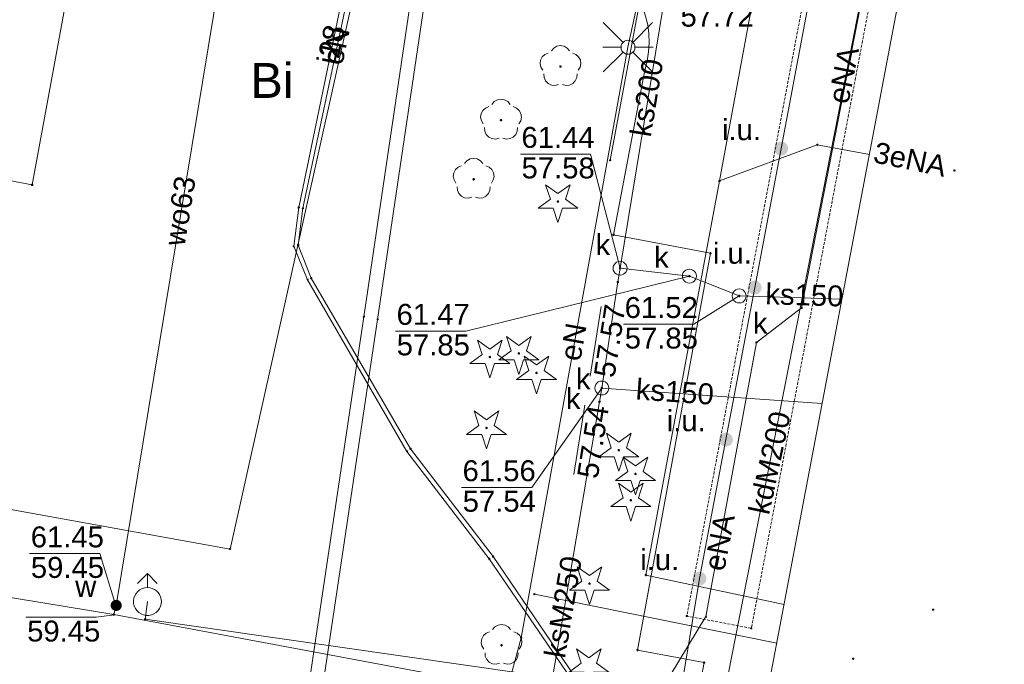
# Paper-space layout 'A-01 PLAN SYTUACYJNY' of a CAD drawing. Header units: millimetres. Extents: x 0 to 900, y 0 to 750.
# Tile 50 of 105: x 419 to 490, y 361 to 407. Entities that reach past the tile are written whole.
import ezdxf
from ezdxf.xclip import XClip

# ---------------------------------------------------------------- set-up
doc = ezdxf.new("R2010")
doc.units = ezdxf.units.MM
doc.header["$MEASUREMENT"] = 0
doc.header["$XCLIPFRAME"] = 0
doc.linetypes.add('PRZER2-1', pattern=[1.5, 1, -0.5])
doc.linetypes.add('PRZER3-1', pattern=[4000, 3000, -1000])
doc.layers.add('A_mapa_Nr_pióra__2', color=8, linetype='Continuous', lineweight=13)
doc.layers.add('A_podrys', color=7, linetype='Continuous')
doc.styles.add('STYL_AUTOMATYCZNY_1', font='arial.ttf')

# ---------------------------------------------------------------- blocks, each defined once
blk = doc.blocks.new('Rysunek_3_3', base_point=(-1239.757, 488.381))
at = {"layer": 'A_mapa_Nr_pióra__2', "linetype": 'Continuous', "lineweight": 13}
for points in [[(458.197, 404.005), (458.225, 404.01), (458.25, 404.023), (458.27, 404.043), (458.283, 404.068), (458.287, 404.095), (458.283, 404.123), (458.27, 404.148), (458.25, 404.168), (458.225, 404.181), (458.197, 404.185), (458.169, 404.181), (458.144, 404.168), (458.124, 404.148), (458.112, 404.123), (458.107, 404.095), (458.112, 404.068), (458.124, 404.043), (458.144, 404.023), (458.169, 404.01)], [(453.937, 400.165), (453.965, 400.17), (453.99, 400.183), (454.01, 400.203), (454.023, 400.228), (454.027, 400.255), (454.023, 400.283), (454.01, 400.308), (453.99, 400.328), (453.965, 400.341), (453.937, 400.345), (453.909, 400.341), (453.884, 400.328), (453.864, 400.308), (453.852, 400.283), (453.847, 400.255), (453.852, 400.228), (453.864, 400.203), (453.884, 400.183), (453.909, 400.17)], [(473.517, 398.215), (473.534, 398.086), (473.584, 397.965), (473.664, 397.862), (473.767, 397.782), (473.888, 397.733), (474.017, 397.715), (474.147, 397.733), (474.267, 397.782), (474.371, 397.862), (474.45, 397.965), (474.5, 398.086), (474.517, 398.215), (474.5, 398.345), (474.45, 398.465), (474.371, 398.569), (474.267, 398.648), (474.147, 398.698), (474.017, 398.715), (473.888, 398.698), (473.767, 398.648), (473.664, 398.569), (473.584, 398.465), (473.534, 398.345)], [(451.977, 395.925), (452.005, 395.93), (452.03, 395.943), (452.05, 395.963), (452.063, 395.988), (452.067, 396.015), (452.063, 396.043), (452.05, 396.068), (452.03, 396.088), (452.005, 396.101), (451.977, 396.105), (451.949, 396.101), (451.924, 396.088), (451.904, 396.068), (451.892, 396.043), (451.887, 396.015), (451.892, 395.988), (451.904, 395.963), (451.924, 395.943), (451.949, 395.93)], [(458.017, 394.325), (458.045, 394.33), (458.07, 394.343), (458.09, 394.363), (458.103, 394.388), (458.107, 394.415), (458.103, 394.443), (458.09, 394.468), (458.07, 394.488), (458.045, 394.501), (458.017, 394.505), (457.989, 394.501), (457.964, 394.488), (457.944, 394.468), (457.932, 394.443), (457.927, 394.415), (457.932, 394.388), (457.944, 394.363), (457.964, 394.343), (457.989, 394.33)], [(462.379, 389.638), (462.382, 389.614), (462.391, 389.593), (462.405, 389.574), (462.424, 389.56), (462.445, 389.551), (462.469, 389.548), (462.492, 389.551), (462.514, 389.56), (462.532, 389.574), (462.546, 389.593), (462.555, 389.614), (462.559, 389.638), (462.555, 389.661), (462.546, 389.683), (462.532, 389.701), (462.514, 389.716), (462.492, 389.725), (462.469, 389.728), (462.445, 389.725), (462.424, 389.716), (462.405, 389.701), (462.391, 389.683), (462.382, 389.661)], [(467.347, 389.075), (467.35, 389.052), (467.359, 389.03), (467.374, 389.012), (467.392, 388.998), (467.414, 388.989), (467.437, 388.985), (467.46, 388.989), (467.482, 388.998), (467.501, 389.012), (467.515, 389.03), (467.524, 389.052), (467.527, 389.075), (467.524, 389.099), (467.515, 389.12), (467.501, 389.139), (467.482, 389.153), (467.46, 389.162), (467.437, 389.165), (467.414, 389.162), (467.392, 389.153), (467.374, 389.139), (467.359, 389.12), (467.35, 389.099)], [(462.219, 388.651), (462.222, 388.627), (462.231, 388.606), (462.246, 388.587), (462.264, 388.573), (462.286, 388.564), (462.309, 388.561), (462.332, 388.564), (462.354, 388.573), (462.373, 388.587), (462.387, 388.606), (462.396, 388.627), (462.399, 388.651), (462.396, 388.674), (462.387, 388.696), (462.373, 388.714), (462.354, 388.728), (462.332, 388.737), (462.309, 388.741), (462.286, 388.737), (462.264, 388.728), (462.246, 388.714), (462.231, 388.696), (462.222, 388.674)], [(471.617, 388.255), (471.634, 388.126), (471.684, 388.005), (471.764, 387.902), (471.867, 387.822), (471.988, 387.773), (472.117, 387.755), (472.247, 387.773), (472.367, 387.822), (472.471, 387.902), (472.55, 388.005), (472.6, 388.126), (472.617, 388.255), (472.6, 388.385), (472.55, 388.505), (472.471, 388.609), (472.367, 388.688), (472.247, 388.738), (472.117, 388.755), (471.988, 388.738), (471.867, 388.688), (471.764, 388.609), (471.684, 388.505), (471.634, 388.385)], [(470.92, 387.652), (470.923, 387.629), (470.932, 387.607), (470.946, 387.589), (470.965, 387.574), (470.986, 387.565), (471.01, 387.562), (471.033, 387.565), (471.055, 387.574), (471.073, 387.589), (471.088, 387.607), (471.097, 387.629), (471.1, 387.652), (471.097, 387.675), (471.088, 387.697), (471.073, 387.716), (471.055, 387.73), (471.033, 387.739), (471.01, 387.742), (470.986, 387.739), (470.965, 387.73), (470.946, 387.716), (470.932, 387.697), (470.923, 387.675)], [(453.137, 383.185), (453.165, 383.19), (453.19, 383.203), (453.21, 383.223), (453.223, 383.248), (453.227, 383.275), (453.223, 383.303), (453.21, 383.328), (453.19, 383.348), (453.165, 383.361), (453.137, 383.365), (453.109, 383.361), (453.084, 383.348), (453.064, 383.328), (453.052, 383.303), (453.047, 383.275), (453.052, 383.248), (453.064, 383.223), (453.084, 383.203), (453.109, 383.19)], [(455.217, 383.445), (455.245, 383.45), (455.27, 383.463), (455.29, 383.483), (455.303, 383.508), (455.307, 383.535), (455.303, 383.563), (455.29, 383.588), (455.27, 383.608), (455.245, 383.621), (455.217, 383.625), (455.189, 383.621), (455.164, 383.608), (455.144, 383.588), (455.132, 383.563), (455.127, 383.535), (455.132, 383.508), (455.144, 383.483), (455.164, 383.463), (455.189, 383.45)], [(456.477, 382.045), (456.505, 382.05), (456.53, 382.063), (456.55, 382.083), (456.563, 382.108), (456.567, 382.135), (456.563, 382.163), (456.55, 382.188), (456.53, 382.208), (456.505, 382.221), (456.477, 382.225), (456.449, 382.221), (456.424, 382.208), (456.404, 382.188), (456.392, 382.163), (456.387, 382.135), (456.392, 382.108), (456.404, 382.083), (456.424, 382.063), (456.449, 382.05)], [(461.218, 382.044), (461.221, 382.021), (461.23, 381.999), (461.245, 381.981), (461.263, 381.966), (461.285, 381.957), (461.308, 381.954), (461.332, 381.957), (461.353, 381.966), (461.372, 381.981), (461.386, 381.999), (461.395, 382.021), (461.398, 382.044), (461.395, 382.068), (461.386, 382.089), (461.372, 382.108), (461.353, 382.122), (461.332, 382.131), (461.308, 382.134), (461.285, 382.131), (461.263, 382.122), (461.245, 382.108), (461.23, 382.089), (461.221, 382.068)], [(461.067, 381.055), (461.07, 381.032), (461.079, 381.01), (461.094, 380.992), (461.112, 380.978), (461.134, 380.969), (461.157, 380.965), (461.18, 380.969), (461.202, 380.978), (461.221, 380.992), (461.235, 381.01), (461.244, 381.032), (461.247, 381.055), (461.244, 381.079), (461.235, 381.1), (461.221, 381.119), (461.202, 381.133), (461.18, 381.142), (461.157, 381.145), (461.134, 381.142), (461.112, 381.133), (461.094, 381.119), (461.079, 381.1), (461.07, 381.079)], [(460.9, 380.07), (460.903, 380.047), (460.912, 380.025), (460.926, 380.006), (460.945, 379.992), (460.967, 379.983), (460.99, 379.98), (461.013, 379.983), (461.035, 379.992), (461.053, 380.006), (461.068, 380.025), (461.077, 380.047), (461.08, 380.07), (461.077, 380.093), (461.068, 380.115), (461.053, 380.133), (461.035, 380.148), (461.013, 380.157), (460.99, 380.16), (460.967, 380.157), (460.945, 380.148), (460.926, 380.133), (460.912, 380.115), (460.903, 380.093)], [(452.897, 378.105), (452.925, 378.11), (452.95, 378.123), (452.97, 378.143), (452.983, 378.168), (452.987, 378.195), (452.983, 378.223), (452.97, 378.248), (452.95, 378.268), (452.925, 378.281), (452.897, 378.285), (452.869, 378.281), (452.844, 378.268), (452.824, 378.248), (452.812, 378.223), (452.807, 378.195), (452.812, 378.168), (452.824, 378.143), (452.844, 378.123), (452.869, 378.11)], [(469.557, 377.355), (469.574, 377.226), (469.624, 377.105), (469.704, 377.002), (469.807, 376.922), (469.928, 376.873), (470.057, 376.855), (470.187, 376.873), (470.307, 376.922), (470.411, 377.002), (470.49, 377.105), (470.54, 377.226), (470.557, 377.355), (470.54, 377.485), (470.49, 377.605), (470.411, 377.709), (470.307, 377.788), (470.187, 377.838), (470.057, 377.855), (469.928, 377.838), (469.807, 377.788), (469.704, 377.709), (469.624, 377.605), (469.574, 377.485)], [(462.377, 376.505), (462.405, 376.51), (462.43, 376.523), (462.45, 376.543), (462.463, 376.568), (462.467, 376.595), (462.463, 376.623), (462.45, 376.648), (462.43, 376.668), (462.405, 376.681), (462.377, 376.685), (462.349, 376.681), (462.324, 376.668), (462.304, 376.648), (462.292, 376.623), (462.287, 376.595), (462.292, 376.568), (462.304, 376.543), (462.324, 376.523), (462.349, 376.51)], [(463.577, 374.805), (463.605, 374.81), (463.63, 374.823), (463.65, 374.843), (463.663, 374.868), (463.667, 374.895), (463.663, 374.923), (463.65, 374.948), (463.63, 374.968), (463.605, 374.981), (463.577, 374.985), (463.549, 374.981), (463.524, 374.968), (463.504, 374.948), (463.492, 374.923), (463.487, 374.895), (463.492, 374.868), (463.504, 374.843), (463.524, 374.823), (463.549, 374.81)], [(463.237, 372.925), (463.265, 372.93), (463.29, 372.943), (463.31, 372.963), (463.323, 372.988), (463.327, 373.015), (463.323, 373.043), (463.31, 373.068), (463.29, 373.088), (463.265, 373.101), (463.237, 373.105), (463.209, 373.101), (463.184, 373.088), (463.164, 373.068), (463.152, 373.043), (463.147, 373.015), (463.152, 372.988), (463.164, 372.963), (463.184, 372.943), (463.209, 372.93)], [(467.657, 367.395), (467.674, 367.266), (467.724, 367.145), (467.804, 367.042), (467.907, 366.962), (468.028, 366.913), (468.157, 366.895), (468.287, 366.913), (468.407, 366.962), (468.511, 367.042), (468.59, 367.145), (468.64, 367.266), (468.657, 367.395), (468.64, 367.525), (468.59, 367.645), (468.511, 367.749), (468.407, 367.828), (468.287, 367.878), (468.157, 367.895), (468.028, 367.878), (467.907, 367.828), (467.804, 367.749), (467.724, 367.645), (467.674, 367.525)], [(460.277, 366.945), (460.305, 366.95), (460.33, 366.963), (460.35, 366.983), (460.363, 367.008), (460.367, 367.035), (460.363, 367.063), (460.35, 367.088), (460.33, 367.108), (460.305, 367.121), (460.277, 367.125), (460.249, 367.121), (460.224, 367.108), (460.204, 367.088), (460.192, 367.063), (460.187, 367.035), (460.192, 367.008), (460.204, 366.983), (460.224, 366.963), (460.249, 366.95)], [(425.957, 365.475), (425.971, 365.372), (426.011, 365.275), (426.074, 365.193), (426.157, 365.129), (426.254, 365.089), (426.357, 365.075), (426.461, 365.089), (426.557, 365.129), (426.64, 365.193), (426.704, 365.275), (426.744, 365.372), (426.757, 365.475), (426.744, 365.579), (426.704, 365.675), (426.64, 365.758), (426.557, 365.822), (426.461, 365.862), (426.357, 365.875), (426.254, 365.862), (426.157, 365.822), (426.074, 365.758), (426.011, 365.675), (425.971, 365.579)], [(426.267, 365.475), (426.27, 365.452), (426.279, 365.43), (426.294, 365.412), (426.312, 365.398), (426.334, 365.389), (426.357, 365.385), (426.38, 365.389), (426.402, 365.398), (426.421, 365.412), (426.435, 365.43), (426.444, 365.452), (426.447, 365.475), (426.444, 365.499), (426.435, 365.52), (426.421, 365.539), (426.402, 365.553), (426.38, 365.562), (426.357, 365.565), (426.334, 365.562), (426.312, 365.553), (426.294, 365.539), (426.279, 365.52), (426.27, 365.499)], [(426.087, 364.815), (426.09, 364.792), (426.099, 364.77), (426.114, 364.752), (426.132, 364.738), (426.154, 364.729), (426.177, 364.725), (426.2, 364.729), (426.222, 364.738), (426.241, 364.752), (426.255, 364.77), (426.264, 364.792), (426.267, 364.815), (426.264, 364.839), (426.255, 364.86), (426.241, 364.879), (426.222, 364.893), (426.2, 364.902), (426.177, 364.905), (426.154, 364.902), (426.132, 364.893), (426.114, 364.879), (426.099, 364.86), (426.09, 364.839)], [(453.977, 362.525), (454.005, 362.53), (454.03, 362.543), (454.05, 362.563), (454.063, 362.588), (454.067, 362.615), (454.063, 362.643), (454.05, 362.668), (454.03, 362.688), (454.005, 362.701), (453.977, 362.705), (453.949, 362.701), (453.924, 362.688), (453.904, 362.668), (453.892, 362.643), (453.887, 362.615), (453.892, 362.588), (453.904, 362.563), (453.924, 362.543), (453.949, 362.53)]]:
    blk.add_hatch(color=8, dxfattribs=at).paths.add_polyline_path(points)
at = {"layer": 'A_mapa_Nr_pióra__2', "color": 8, "linetype": 'Continuous', "lineweight": 13, "ltscale": 0.2, "flags": 128}
for points in [[(301.773, 580.211), (445.817, 553.215), (426.937, 454.795), (437.717, 452.735), (437.597, 452.255), (432.717, 453.135), (431.957, 448.995), (433.497, 448.715), (432.957, 445.875), (432.737, 445.895), (428.857, 425.275), (424.257, 426.155), (423.457, 421.995), (431.697, 420.515), (429.997, 411.035), (423.397, 412.235), (420.337, 395.615), (348.397, 409.235)], [(478.829, 507.56), (473.828, 484.145), (470.825, 471.525), (468.28, 432.335), (461.755, 397.381)], [(535.013, 496.627), (534.257, 492.555), (533.557, 491.115), (526.877, 464.735), (491.357, 470.575), (490.777, 467.235), (488.837, 462.675), (467.257, 448.235), (458.337, 445.575), (449.437, 436.455), (434.517, 369.515), (352.337, 384.355), (343.957, 404.295), (337.957, 418.795), (335.057, 431.195), (336.257, 439.715), (341.909, 465.907)], [(471.137, 313.655), (460.097, 315.315), (462.257, 327.975), (464.117, 342.075), (465.337, 350.735), (460.197, 358.395), (453.097, 368.815), (447.197, 376.515), (440.077, 388.815), (439.077, 391.215), (439.437, 393.995), (444.257, 417.235), (445.297, 423.315), (448.117, 441.575), (447.657, 443.035), (433.257, 446.035), (432.957, 444.795), (432.557, 444.895)], [(471.137, 313.655), (460.097, 315.315), (462.257, 327.975), (464.117, 342.075), (465.337, 350.735), (460.197, 358.395), (453.097, 368.815), (447.197, 376.515), (440.077, 388.815), (439.077, 391.215), (439.437, 393.995), (444.257, 417.235), (445.297, 423.315), (448.117, 441.575), (447.657, 443.035), (433.257, 446.035), (432.957, 444.795), (432.557, 444.895)], [(432.617, 445.155), (432.877, 445.095), (433.117, 446.155), (447.937, 443.215), (448.417, 441.595), (445.697, 423.275), (444.657, 417.155), (439.737, 393.935), (439.397, 391.295), (440.337, 388.935), (447.457, 376.695), (453.377, 368.975), (460.477, 358.535), (465.597, 350.695), (464.337, 342.035), (462.537, 327.995), (460.357, 315.475), (471.177, 313.855)], [(486.668, 241.605), (487.062, 241.534), (488.271, 248.224), (481.991, 308.633), (481.817, 310.215), (433.937, 318.115), (434.159, 319.633), (444.112, 386.164), (451.272, 434.634), (431.441, 439.01)], [(431.521, 439.43), (452.329, 434.841), (445.094, 385.977), (435.039, 318.754), (489.521, 308.747)], [(464.313, 367.65), (469.595, 395.894), (475.751, 429.331), (478.299, 437.295)], [(467.777, 430.515), (466.117, 420.675), (463.797, 408.995), (463.037, 405.475), (455.377, 363.155), (452.857, 353.795)], [(426.177, 364.815), (426.357, 365.475), (435.657, 421.835), (435.097, 424.375), (434.097, 426.155), (432.077, 428.735), (429.517, 428.735)], [(549.197, 345.435), (524.717, 350.095), (533.957, 398.675), (519.677, 401.395), (510.497, 352.795), (503.817, 354.075), (503.797, 353.975), (473.137, 359.795), (483.197, 412.855), (484.937, 412.535), (487.937, 428.115), (504.577, 424.915), (504.777, 425.935), (510.377, 424.855), (510.197, 423.835), (523.597, 421.315), (522.657, 416.435), (548.137, 411.715)], [(487.375, 425.193), (485.197, 425.555), (484.217, 420.175), (480.501, 412.507), (475.483, 386.799), (472.243, 384.317), (468.627, 364.673), (466.053, 360.459), (465.167, 349.117), (464.809, 338.163), (462.611, 324.181), (465.469, 320.743), (465.291, 313.307), (463.203, 295.943), (463.185, 285.431), (468.325, 272.343), (472.127, 258.193), (487.409, 255.291), (486.803, 250.607), (488.361, 248.589), (487.107, 240.983), (487.637, 240.815)], [(523.577, 344.095), (466.117, 355.015), (468.157, 367.395), (470.057, 377.355), (472.117, 388.255), (474.017, 398.215), (475.997, 408.755), (479.617, 426.135)], [(468.857, 353.595), (482.737, 424.235)], [(466.472, 413.933), (462.469, 389.638)], [(462.684, 405.829), (461.269, 407.243)], [(463.391, 405.829), (464.805, 407.243)], [(457.549, 405.222), (457.716, 405.421), (457.941, 405.55), (458.197, 405.595), (458.453, 405.55), (458.678, 405.421), (458.846, 405.222)], [(462.537, 405.475), (461.237, 405.475)], [(462.684, 405.122), (461.269, 403.708)], [(463.391, 405.122), (464.805, 403.708)], [(463.537, 405.475), (464.837, 405.475)], [(456.925, 403.827), (456.788, 404.047), (456.734, 404.302), (456.771, 404.559), (456.893, 404.788), (457.085, 404.963), (457.326, 405.06)], [(459.068, 405.06), (459.309, 404.963), (459.502, 404.788), (459.624, 404.559), (459.66, 404.302), (459.606, 404.047), (459.469, 403.827)], [(458.06, 402.803), (457.807, 402.74), (457.549, 402.768), (457.316, 402.882), (457.135, 403.069), (457.029, 403.306), (457.01, 403.565)], [(459.384, 403.565), (459.365, 403.306), (459.259, 403.069), (459.079, 402.882), (458.845, 402.768), (458.587, 402.74), (458.335, 402.803)], [(453.289, 401.382), (453.456, 401.581), (453.681, 401.71), (453.937, 401.755), (454.193, 401.71), (454.418, 401.581), (454.586, 401.382)], [(452.665, 399.987), (452.528, 400.207), (452.474, 400.462), (452.511, 400.719), (452.633, 400.948), (452.825, 401.123), (453.066, 401.22)], [(454.808, 401.22), (455.049, 401.123), (455.242, 400.948), (455.364, 400.719), (455.4, 400.462), (455.346, 400.207), (455.209, 399.987)], [(453.8, 398.963), (453.547, 398.9), (453.289, 398.928), (453.056, 399.042), (452.875, 399.229), (452.769, 399.466), (452.75, 399.725)], [(455.124, 399.725), (455.105, 399.466), (454.999, 399.229), (454.819, 399.042), (454.585, 398.928), (454.327, 398.9), (454.075, 398.963)], [(480.341, 397.791), (476.606, 398.491), (469.595, 395.894)], [(451.329, 397.142), (451.496, 397.341), (451.721, 397.47), (451.977, 397.515), (452.233, 397.47), (452.458, 397.341), (452.626, 397.142)], [(462.469, 389.638), (460.362, 397.819), (455.322, 397.819)], [(450.705, 395.747), (450.568, 395.967), (450.514, 396.222), (450.551, 396.479), (450.673, 396.708), (450.865, 396.883), (451.106, 396.98)], [(452.848, 396.98), (453.089, 396.883), (453.282, 396.708), (453.404, 396.479), (453.44, 396.222), (453.386, 395.967), (453.249, 395.747)], [(451.84, 394.723), (451.587, 394.66), (451.329, 394.688), (451.096, 394.802), (450.915, 394.989), (450.809, 395.226), (450.79, 395.485)], [(453.164, 395.485), (453.145, 395.226), (453.039, 394.989), (452.859, 394.802), (452.625, 394.688), (452.367, 394.66), (452.115, 394.723)], [(462.469, 389.638), (462.317, 388.655), (461.317, 382.035), (461.157, 381.055)], [(471.01, 387.652), (467.437, 389.075), (462.469, 389.638)], [(467.437, 389.075), (451.413, 385.135), (446.373, 385.135)], [(471.01, 387.652), (467.761, 385.625), (462.721, 385.625)], [(471.01, 387.652), (478.375, 387.42)], [(292.005, 386.872), (426.177, 364.815)], [(460.325, 381.909), (461.103, 386.889)], [(461.157, 381.055), (456.144, 373.927), (451.104, 373.927)], [(461.157, 381.055), (460.997, 380.075), (455.957, 350.475), (455.797, 349.495)], [(461.157, 381.055), (476.96, 379.956)], [(459.937, 379.831), (459.155, 374.852)], [(426.352, 365.368), (425.193, 369.186), (420.153, 369.186)], [(427.89, 367.048), (428.597, 367.755), (429.304, 367.048)], [(428.597, 366.755), (428.597, 367.755)], [(464.313, 367.65), (474.225, 365.531)], [(456.329, 366.278), (473.699, 362.759)], [(428.597, 365.755), (428.437, 364.495)], [(426.225, 364.803), (424.929, 364.627), (419.889, 364.627)], [(483.757, 354.055), (426.177, 364.815)], [(428.437, 364.495), (483.33, 356.612)], [(452.705, 362.347), (452.568, 362.567), (452.514, 362.822), (452.551, 363.079), (452.673, 363.308), (452.865, 363.483), (453.106, 363.58)], [(453.329, 363.742), (453.496, 363.941), (453.721, 364.07), (453.977, 364.115), (454.233, 364.07), (454.458, 363.941), (454.626, 363.742)], [(454.848, 363.58), (455.089, 363.483), (455.282, 363.308), (455.404, 363.079), (455.44, 362.822), (455.386, 362.567), (455.249, 362.347)], [(453.84, 361.323), (453.587, 361.26), (453.329, 361.288), (453.096, 361.402), (452.915, 361.589), (452.809, 361.826), (452.79, 362.085)], [(455.164, 362.085), (455.145, 361.826), (455.039, 361.589), (454.859, 361.402), (454.625, 361.288), (454.367, 361.26), (454.115, 361.323)], [(530.357, 338.535), (466.417, 350.415), (468.497, 361.375)]]:
    blk.add_lwpolyline(points, dxfattribs=at)
for points in [[(354.797, 463.555), (349.397, 434.655), (346.457, 435.215), (344.057, 422.195), (346.437, 421.775), (345.577, 417.095), (349.697, 416.355), (348.397, 409.235), (420.337, 395.615), (423.397, 412.235), (429.997, 411.035), (431.697, 420.515), (423.457, 421.995), (424.257, 426.155), (428.857, 425.275), (432.737, 445.895), (432.957, 445.875), (433.497, 448.715), (431.957, 448.995), (432.717, 453.135), (437.597, 452.255), (437.717, 452.735), (426.937, 454.795), (426.137, 450.195)], [(463.037, 405.975), (463.167, 405.958), (463.287, 405.908), (463.391, 405.829), (463.47, 405.725), (463.52, 405.605), (463.537, 405.475), (463.52, 405.346), (463.47, 405.225), (463.391, 405.122), (463.287, 405.042), (463.167, 404.993), (463.037, 404.975), (462.908, 404.993), (462.787, 405.042), (462.684, 405.122), (462.604, 405.225), (462.554, 405.346), (462.537, 405.475), (462.554, 405.605), (462.604, 405.725), (462.684, 405.829), (462.787, 405.908), (462.908, 405.958)], [(464.192, 403.82), (464.192, 403.851), (464.221, 403.88), (464.253, 403.88), (464.282, 403.851), (464.282, 403.82), (464.253, 403.79), (464.221, 403.79)], [(476.561, 398.475), (476.561, 398.506), (476.59, 398.536), (476.622, 398.536), (476.651, 398.506), (476.651, 398.475), (476.622, 398.446), (476.59, 398.446)], [(461.71, 397.365), (461.71, 397.397), (461.739, 397.426), (461.771, 397.426), (461.8, 397.397), (461.8, 397.365), (461.771, 397.336), (461.739, 397.336)], [(486.39, 396.632), (486.39, 396.664), (486.419, 396.693), (486.451, 396.693), (486.48, 396.664), (486.48, 396.632), (486.451, 396.603), (486.419, 396.603)], [(469.55, 395.878), (469.55, 395.91), (469.579, 395.939), (469.611, 395.939), (469.64, 395.91), (469.64, 395.878), (469.611, 395.849), (469.579, 395.849)], [(420.292, 395.6), (420.292, 395.631), (420.321, 395.66), (420.353, 395.66), (420.382, 395.631), (420.382, 395.6), (420.353, 395.57), (420.321, 395.57)], [(458.562, 394.593), (459.444, 393.952), (458.354, 393.952), (458.017, 392.915), (457.68, 393.952), (456.591, 393.952), (457.472, 394.593), (457.135, 395.629), (458.017, 394.988), (458.899, 395.629)], [(439.392, 393.98), (439.392, 394.011), (439.421, 394.04), (439.453, 394.04), (439.482, 394.011), (439.482, 393.98), (439.453, 393.95), (439.421, 393.95)], [(439.692, 393.92), (439.692, 393.951), (439.721, 393.98), (439.753, 393.98), (439.782, 393.951), (439.782, 393.92), (439.753, 393.89), (439.721, 393.89)], [(461.952, 392.02), (461.952, 392.051), (461.981, 392.08), (462.013, 392.08), (462.042, 392.051), (462.042, 392.02), (462.013, 391.99), (461.981, 391.99)], [(439.032, 391.2), (439.032, 391.231), (439.061, 391.26), (439.093, 391.26), (439.122, 391.231), (439.122, 391.2), (439.093, 391.17), (439.061, 391.17)], [(439.352, 391.28), (439.352, 391.311), (439.381, 391.34), (439.413, 391.34), (439.442, 391.311), (439.442, 391.28), (439.413, 391.25), (439.381, 391.25)], [(468.912, 390.7), (468.912, 390.731), (468.941, 390.76), (468.973, 390.76), (469.002, 390.731), (469.002, 390.7), (468.973, 390.67), (468.941, 390.67)], [(462.469, 390.138), (462.598, 390.121), (462.719, 390.071), (462.822, 389.991), (462.902, 389.888), (462.951, 389.767), (462.969, 389.638), (462.951, 389.508), (462.902, 389.388), (462.822, 389.284), (462.719, 389.205), (462.598, 389.155), (462.469, 389.138), (462.339, 389.155), (462.219, 389.205), (462.115, 389.284), (462.036, 389.388), (461.986, 389.508), (461.969, 389.638), (461.986, 389.767), (462.036, 389.888), (462.115, 389.991), (462.219, 390.071), (462.339, 390.121)], [(467.437, 389.575), (467.567, 389.558), (467.687, 389.508), (467.791, 389.429), (467.87, 389.325), (467.92, 389.205), (467.937, 389.075), (467.92, 388.946), (467.87, 388.825), (467.791, 388.722), (467.687, 388.642), (467.567, 388.593), (467.437, 388.575), (467.308, 388.593), (467.187, 388.642), (467.084, 388.722), (467.004, 388.825), (466.954, 388.946), (466.937, 389.075), (466.954, 389.205), (467.004, 389.325), (467.084, 389.429), (467.187, 389.508), (467.308, 389.558)], [(467.437, 389.575), (467.567, 389.558), (467.687, 389.508), (467.791, 389.429), (467.87, 389.325), (467.92, 389.205), (467.937, 389.075), (467.92, 388.946), (467.87, 388.825), (467.791, 388.722), (467.687, 388.642), (467.567, 388.593), (467.437, 388.575), (467.308, 388.593), (467.187, 388.642), (467.084, 388.722), (467.004, 388.825), (466.954, 388.946), (466.937, 389.075), (466.954, 389.205), (467.004, 389.325), (467.084, 389.429), (467.187, 389.508), (467.308, 389.558)], [(440.032, 388.8), (440.032, 388.831), (440.061, 388.86), (440.093, 388.86), (440.122, 388.831), (440.122, 388.8), (440.093, 388.77), (440.061, 388.77)], [(440.292, 388.92), (440.292, 388.951), (440.321, 388.98), (440.353, 388.98), (440.382, 388.951), (440.382, 388.92), (440.353, 388.89), (440.321, 388.89)], [(462.272, 388.64), (462.272, 388.671), (462.301, 388.7), (462.333, 388.7), (462.362, 388.671), (462.362, 388.64), (462.333, 388.61), (462.301, 388.61)], [(471.01, 388.152), (471.139, 388.135), (471.26, 388.085), (471.363, 388.006), (471.443, 387.902), (471.493, 387.782), (471.51, 387.652), (471.493, 387.523), (471.443, 387.402), (471.363, 387.299), (471.26, 387.219), (471.139, 387.169), (471.01, 387.152), (470.88, 387.169), (470.76, 387.219), (470.656, 387.299), (470.577, 387.402), (470.527, 387.523), (470.51, 387.652), (470.527, 387.782), (470.577, 387.902), (470.656, 388.006), (470.76, 388.085), (470.88, 388.135)], [(475.438, 386.784), (475.438, 386.815), (475.467, 386.844), (475.499, 386.844), (475.528, 386.815), (475.528, 386.784), (475.499, 386.754), (475.467, 386.754)], [(444.067, 386.149), (444.067, 386.18), (444.096, 386.209), (444.128, 386.209), (444.157, 386.18), (444.157, 386.149), (444.128, 386.119), (444.096, 386.119)], [(445.049, 385.961), (445.049, 385.993), (445.078, 386.022), (445.11, 386.022), (445.139, 385.993), (445.139, 385.961), (445.11, 385.932), (445.078, 385.932)], [(455.762, 383.713), (456.644, 383.072), (455.554, 383.072), (455.217, 382.035), (454.88, 383.072), (453.791, 383.072), (454.672, 383.713), (454.335, 384.749), (455.217, 384.108), (456.099, 384.749)], [(453.682, 383.453), (454.564, 382.812), (453.474, 382.812), (453.137, 381.775), (452.8, 382.812), (451.711, 382.812), (452.592, 383.453), (452.255, 384.489), (453.137, 383.848), (454.019, 384.489)], [(472.198, 384.302), (472.198, 384.333), (472.227, 384.362), (472.259, 384.362), (472.288, 384.333), (472.288, 384.302), (472.259, 384.272), (472.227, 384.272)], [(457.022, 382.313), (457.904, 381.672), (456.814, 381.672), (456.477, 380.635), (456.14, 381.672), (455.051, 381.672), (455.932, 382.313), (455.595, 383.349), (456.477, 382.708), (457.359, 383.349)], [(461.272, 382.02), (461.272, 382.051), (461.301, 382.08), (461.333, 382.08), (461.362, 382.051), (461.362, 382.02), (461.333, 381.99), (461.301, 381.99)], [(461.157, 381.555), (461.287, 381.538), (461.407, 381.488), (461.511, 381.409), (461.59, 381.305), (461.64, 381.185), (461.657, 381.055), (461.64, 380.926), (461.59, 380.805), (461.511, 380.702), (461.407, 380.622), (461.287, 380.573), (461.157, 380.555), (461.028, 380.573), (460.907, 380.622), (460.804, 380.702), (460.724, 380.805), (460.674, 380.926), (460.657, 381.055), (460.674, 381.185), (460.724, 381.305), (460.804, 381.409), (460.907, 381.488), (461.028, 381.538)], [(461.157, 381.555), (461.287, 381.538), (461.407, 381.488), (461.511, 381.409), (461.59, 381.305), (461.64, 381.185), (461.657, 381.055), (461.64, 380.926), (461.59, 380.805), (461.511, 380.702), (461.407, 380.622), (461.287, 380.573), (461.157, 380.555), (461.028, 380.573), (460.907, 380.622), (460.804, 380.702), (460.724, 380.805), (460.674, 380.926), (460.657, 381.055), (460.674, 381.185), (460.724, 381.305), (460.804, 381.409), (460.907, 381.488), (461.028, 381.538)], [(460.952, 380.06), (460.952, 380.091), (460.981, 380.12), (461.013, 380.12), (461.042, 380.091), (461.042, 380.06), (461.013, 380.03), (460.981, 380.03)], [(453.442, 378.373), (454.324, 377.732), (453.234, 377.732), (452.897, 376.695), (452.56, 377.732), (451.471, 377.732), (452.352, 378.373), (452.015, 379.409), (452.897, 378.768), (453.779, 379.409)], [(462.922, 376.773), (463.804, 376.132), (462.714, 376.132), (462.377, 375.095), (462.04, 376.132), (460.951, 376.132), (461.832, 376.773), (461.495, 377.809), (462.377, 377.168), (463.259, 377.809)], [(447.152, 376.5), (447.152, 376.531), (447.181, 376.56), (447.213, 376.56), (447.242, 376.531), (447.242, 376.5), (447.213, 376.47), (447.181, 376.47)], [(447.412, 376.68), (447.412, 376.711), (447.441, 376.74), (447.473, 376.74), (447.502, 376.711), (447.502, 376.68), (447.473, 376.65), (447.441, 376.65)], [(464.122, 375.073), (465.004, 374.432), (463.914, 374.432), (463.577, 373.395), (463.24, 374.432), (462.151, 374.432), (463.032, 375.073), (462.695, 376.109), (463.577, 375.468), (464.459, 376.109)], [(463.782, 373.193), (464.664, 372.552), (463.574, 372.552), (463.237, 371.515), (462.9, 372.552), (461.811, 372.552), (462.692, 373.193), (462.355, 374.229), (463.237, 373.588), (464.119, 374.229)], [(434.472, 369.5), (434.472, 369.531), (434.501, 369.56), (434.533, 369.56), (434.562, 369.531), (434.562, 369.5), (434.533, 369.47), (434.501, 369.47)], [(453.052, 368.8), (453.052, 368.831), (453.081, 368.86), (453.113, 368.86), (453.142, 368.831), (453.142, 368.8), (453.113, 368.77), (453.081, 368.77)], [(453.332, 368.96), (453.332, 368.991), (453.361, 369.02), (453.393, 369.02), (453.422, 368.991), (453.422, 368.96), (453.393, 368.93), (453.361, 368.93)], [(460.822, 367.213), (461.704, 366.572), (460.614, 366.572), (460.277, 365.535), (459.94, 366.572), (458.851, 366.572), (459.732, 367.213), (459.395, 368.249), (460.277, 367.608), (461.159, 368.249)], [(464.268, 367.634), (464.268, 367.666), (464.297, 367.695), (464.329, 367.695), (464.358, 367.666), (464.358, 367.634), (464.329, 367.605), (464.297, 367.605)], [(428.597, 366.755), (428.771, 366.74), (428.939, 366.695), (429.097, 366.622), (429.24, 366.522), (429.363, 366.398), (429.463, 366.255), (429.537, 366.097), (429.582, 365.929), (429.597, 365.755), (429.582, 365.582), (429.537, 365.413), (429.463, 365.255), (429.353, 365.101), (429.215, 364.969), (429.055, 364.867), (428.879, 364.796), (428.692, 364.76), (428.502, 364.76), (428.315, 364.796), (428.139, 364.867), (427.979, 364.969), (427.841, 365.101), (427.731, 365.255), (427.652, 365.428), (427.607, 365.613), (427.598, 365.803), (427.625, 365.991), (427.688, 366.171), (427.783, 366.336), (427.907, 366.479), (428.057, 366.597), (428.226, 366.684), (428.408, 366.737)], [(456.284, 366.262), (456.284, 366.294), (456.313, 366.323), (456.345, 366.323), (456.374, 366.294), (456.374, 366.262), (456.345, 366.233), (456.313, 366.233)], [(426.132, 364.8), (426.132, 364.831), (426.161, 364.86), (426.193, 364.86), (426.222, 364.831), (426.222, 364.8), (426.193, 364.77), (426.161, 364.77)], [(484.865, 365.151), (484.865, 365.183), (484.894, 365.212), (484.926, 365.212), (484.955, 365.183), (484.955, 365.151), (484.926, 365.122), (484.894, 365.122)], [(428.392, 364.48), (428.392, 364.511), (428.421, 364.54), (428.453, 364.54), (428.482, 364.511), (428.482, 364.48), (428.453, 364.45), (428.421, 364.45)], [(467.212, 364.7), (467.212, 364.731), (467.241, 364.76), (467.273, 364.76), (467.302, 364.731), (467.302, 364.7), (467.273, 364.67), (467.241, 364.67)], [(468.582, 364.658), (468.582, 364.689), (468.611, 364.718), (468.643, 364.718), (468.672, 364.689), (468.672, 364.658), (468.643, 364.628), (468.611, 364.628)], [(471.832, 363.82), (471.832, 363.851), (471.861, 363.88), (471.893, 363.88), (471.922, 363.851), (471.922, 363.82), (471.893, 363.79), (471.861, 363.79)], [(455.332, 363.14), (455.332, 363.171), (455.361, 363.2), (455.393, 363.2), (455.422, 363.171), (455.422, 363.14), (455.393, 363.11), (455.361, 363.11)], [(460.782, 361.333), (461.664, 360.692), (460.574, 360.692), (460.237, 359.655), (459.9, 360.692), (458.811, 360.692), (459.692, 361.333), (459.355, 362.369), (460.237, 361.728), (461.119, 362.369)], [(463.672, 362.26), (463.672, 362.291), (463.701, 362.32), (463.733, 362.32), (463.762, 362.291), (463.762, 362.26), (463.733, 362.23), (463.701, 362.23)], [(468.452, 361.36), (468.452, 361.391), (468.481, 361.42), (468.513, 361.42), (468.542, 361.391), (468.542, 361.36), (468.513, 361.33), (468.481, 361.33)], [(479.129, 361.634), (479.129, 361.666), (479.159, 361.695), (479.19, 361.695), (479.219, 361.666), (479.219, 361.634), (479.19, 361.605), (479.159, 361.605)]]:
    blk.add_lwpolyline(points, close=True, dxfattribs=at)
blk.add_lwpolyline([(468.957, 390.715), (461.997, 392.035), (464.237, 403.835, 0.407589), (460.017, 412.255), (448.197, 414.515), (448.637, 417.335), (449.457, 421.615)], format="xyb", dxfattribs=at)
at = {"layer": 'A_mapa_Nr_pióra__2', "color": 8, "linetype": 'PRZER2-1', "lineweight": 13, "ltscale": 0.2, "flags": 128}
blk.add_lwpolyline([(476.477, 413.415), (481.097, 412.535), (471.877, 363.835), (467.257, 364.715)], close=True, dxfattribs=at)
at = {"layer": 'A_mapa_Nr_pióra__2', "color": 8, "linetype": 'PRZER3-1', "lineweight": 13, "ltscale": 0.2, "flags": 128}
blk.add_lwpolyline([(468.497, 361.375), (463.717, 362.275), (468.957, 390.715)], dxfattribs=at)
at = {"layer": 'A_mapa_Nr_pióra__2', "color": 8, "linetype": 'Continuous', "lineweight": 13, "attachment_point": 7, "style": 'STYL_AUTOMATYCZNY_1'}
for s, insert, char_height in [('\\A1;{\\pql;\\fArial|b0|i0|c238|p0;\\W1.000000;57.72}', (466.802, 406.934), 1.5), ('\\A1;{\\pql;\\fArial|b0|i0|c238|p0;\\W1.000000;Bi}', (435.971, 401.847), 2.5), ('\\A1;{\\pql;\\fArial|b0|i0|c238|p0;\\W1.000000;i.u.}', (469.774, 398.799), 1.5), ('\\A1;{\\pql;\\fArial|b0|i0|c238|p0;\\W1.000000;61.44}', (455.4, 398.247), 1.5), ('\\A1;{\\pql;\\fArial|b0|i0|c238|p0;\\W1.000000;57.58}', (455.409, 396.057), 1.5), ('\\A1;{\\pql;\\fArial|b0|i0|c238|p0;\\W1.000000;k}', (460.712, 390.578), 1.5), ('\\A1;{\\pql;\\fArial|b0|i0|c238|p0;\\W1.000000;k}', (464.909, 389.684), 1.5), ('\\A1;{\\pql;\\fArial|b0|i0|c238|p0;\\W1.000000;k}', (464.909, 389.684), 1.5), ('\\A1;{\\pql;\\fArial|b0|i0|c238|p0;\\W1.000000;i.u.}', (469.122, 389.943), 1.5), ('\\A1;{\\pql;\\fArial|b0|i0|c238|p0;\\W1.000000;61.52}', (462.799, 386.052), 1.5), ('\\A1;{\\pql;\\fArial|b0|i0|c238|p0;\\W1.000000;61.47}', (446.451, 385.563), 1.5), ('\\A1;{\\pql;\\fArial|b0|i0|c238|p0;\\W1.000000;k}', (471.991, 384.953), 1.5), ('\\A1;{\\pql;\\fArial|b0|i0|c238|p0;\\W1.000000;57.85}', (462.808, 383.862), 1.5), ('\\A1;{\\pql;\\fArial|b0|i0|c238|p0;\\W1.000000;57.85}', (446.46, 383.373), 1.5), ('\\A1;{\\pql;\\fArial|b0|i0|c238|p0;\\W1.000000;k}', (459.307, 380.958), 1.5), ('\\A1;{\\pql;\\fArial|b0|i0|c238|p0;\\W1.000000;k}', (458.586, 379.549), 1.5), ('\\A1;{\\pql;\\fArial|b0|i0|c238|p0;\\W1.000000;i.u.}', (465.814, 377.939), 1.5), ('\\A1;{\\pql;\\fArial|b0|i0|c238|p0;\\W1.000000;61.56}', (451.182, 374.355), 1.5), ('\\A1;{\\pql;\\fArial|b0|i0|c238|p0;\\W1.000000;57.54}', (451.191, 372.165), 1.5), ('\\A1;{\\pql;\\fArial|b0|i0|c238|p0;\\W1.000000;61.45}', (420.231, 369.614), 1.5), ('\\A1;{\\pql;\\fArial|b0|i0|c238|p0;\\W1.000000;i.u.}', (463.914, 367.979), 1.5), ('\\A1;{\\pql;\\fArial|b0|i0|c238|p0;\\W1.000000;59.45}', (420.24, 367.424), 1.5), ('\\A1;{\\pql;\\fArial|b0|i0|c238|p0;\\W1.000000;w}', (423.417, 366.084), 1.5), ('\\A1;{\\pql;\\fArial|b0|i0|c238|p0;\\W1.000000;59.45}', (419.976, 362.864), 1.5)]:
    blk.add_mtext(s, dxfattribs=dict(at, insert=insert, char_height=char_height))
at = {"layer": 'A_mapa_Nr_pióra__2', "color": 8, "linetype": 'Continuous', "lineweight": 13, "char_height": 1.5, "attachment_point": 7, "style": 'STYL_AUTOMATYCZNY_1'}
for s, insert, rotation in [('\\A1;{\\pql;\\fArial|b0|i0|c238|p0;\\W1.000000;i28}', (442.223, 404.144), 78.28292), ('\\A1;{\\pql;\\fArial|b0|i0|c238|p0;\\W1.000000;i18}', (442.223, 404.144), 78.28292), ('\\A1;{\\pql;\\fArial|b0|i0|c238|p0;\\W1.000000;eN}', (442.577, 404.126), 78.03675), ('\\A1;{\\pql;\\fArial|b0|i0|c238|p0;\\W1.000000;eNA}', (478.845, 401.338), 78.95519), ('\\A1;{\\pql;\\fArial|b0|i0|c238|p0;\\W1.000000;ks200}', (464.684, 398.977), 80.64305), ('\\A1;{\\pql;\\fArial|b0|i0|c238|p0;\\W1.000000;3eNA}', (480.536, 397.224), 348.32976), ('\\A1;{\\pql;\\fArial|b0|i0|c238|p0;\\W1.000000;wo63}', (431.271, 391.152), 80.63002), ('\\A1;{\\pql;\\fArial|b0|i0|c238|p0;\\W1.000000;ks150}', (472.865, 387.045), 358.19334), ('\\A1;{\\pql;\\fArial|b0|i0|c238|p0;\\W1.000000;57.57}', (462.079, 381.723), 81.11132), ('\\A1;{\\pql;\\fArial|b0|i0|c238|p0;\\W1.000000;eN}', (459.629, 382.908), 79.74044), ('\\A1;{\\pql;\\fArial|b0|i0|c238|p0;\\W1.000000;ks150}', (463.556, 380.22), 356.02054), ('\\A1;{\\pql;\\fArial|b0|i0|c238|p0;\\W1.000000;57.54}', (460.882, 374.491), 81.07467), ('\\A1;{\\pql;\\fArial|b0|i0|c238|p0;\\W1.000000;kdM200}', (473.163, 371.894), 77.81886), ('\\A1;{\\pql;\\fArial|b0|i0|c238|p0;\\W1.000000;eNA}', (469.945, 367.851), 78.95519), ('\\A1;{\\pql;\\fArial|b0|i0|c238|p0;\\W1.000000;ksM250}', (458.532, 361.621), 80.33691)]:
    blk.add_mtext(s, dxfattribs=dict(at, insert=insert, rotation=rotation))

psp = doc.layouts.new('A-01 PLAN SYTUACYJNY')

# ---------------------------------------------------------------- block references
at = {"layer": 'A_podrys', "color": 37, "linetype": 'Continuous', "lineweight": 5, "true_color": 0x656532}
ref = psp.add_blockref('Rysunek_3_3', (-1239.757, 488.381), dxfattribs=at)
XClip(ref).set_block_clipping_path([(29.90003743, 157.4723136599), (895.1, 745.1)])

doc.saveas('drawing.dxf')
